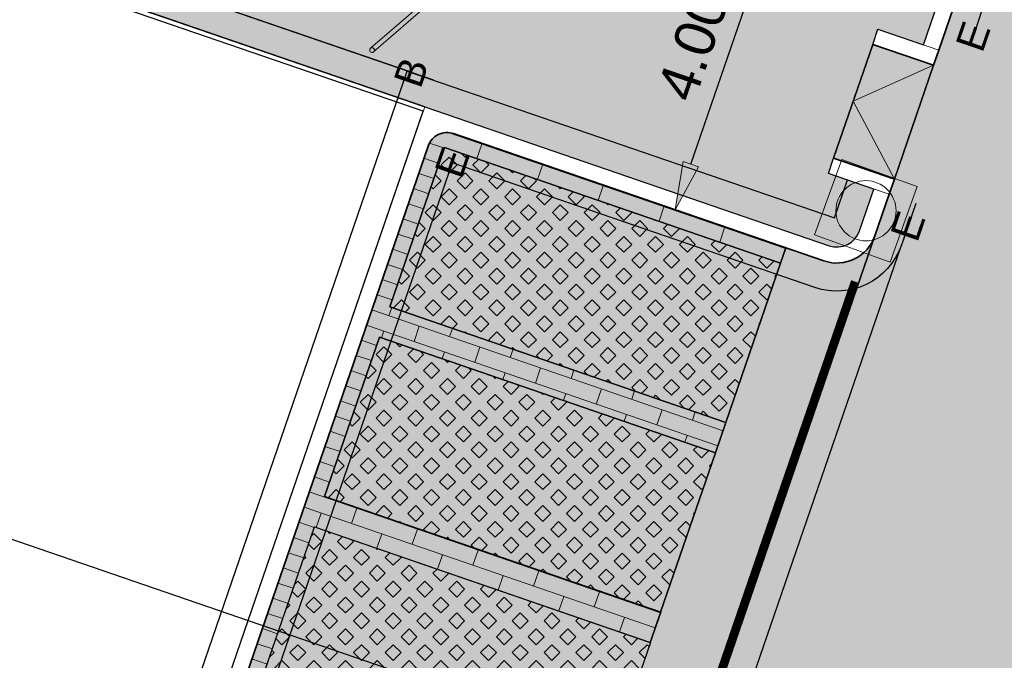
# Model space of a CAD drawing. Header units: metres. Extents: x 131295 to 132236, y 397710 to 398702.
# Tile 93 of 127: x 131621 to 131633, y 398351 to 398359. Entities that reach past the tile are written whole.
import ezdxf
from ezdxf.enums import TextEntityAlignment as Align

# ---------------------------------------------------------------- set-up
doc = ezdxf.new("R2010")
doc.units = ezdxf.units.M
doc.linetypes.add('AL-MATERIAALS', pattern=[2, 1, -1])
doc.linetypes.add('MA-1-3', pattern=[4, 1, -3])
doc.layers.get('Defpoints').update_dxf_attribs({"color": 128})
for name, color, linetype, lineweight in [('N-D-dwarsprofiel situatie @ 0.2', 7, 'Continuous', 25), ('N-IE-fietsbeugel @ 0.2', 190, 'Continuous', 18), ('N-IE-markering 1 - 3 streep 0.10', 255, 'MA-1-3', 18), ('N-IE-te stellen putdeksel', 190, 'Continuous', 18), ('N-KO-inritperronband 180-200x250mm', 3, 'Continuous', 35), ('N-KO-opsluitband 60x200mm', 2, 'Continuous', 25), ('N-KO-opsluitband achterkant', 8, 'Continuous', 5), ('N-KO-tekst banden', 1, 'Continuous', 18), ('N-KO-trottoirband 180-200x250mm', 3, 'Continuous', 35), ('N-KO-trottoirband achterkant', 8, 'Continuous', 5), ('N-VH-afschotrichting', 250, 'Continuous', 18), ("N-VH-arcering 'MAT' grijs 254", 254, 'Continuous', 18), ('N-VH-arcering grasbetontegels', 8, 'Continuous', 5), ('N-VH-arcering SBS WF halfsteensverband', 8, 'Continuous', 5), ('X-AL-maatvoering', 1, 'Continuous', 18), ('X-AL-materiaalscheiding', 1, 'AL-MATERIAALS', 18)]:
    doc.layers.add(name, color=color, linetype=linetype, lineweight=lineweight)
for name, color, linetype, lineweight, true_color in [('N-GR-arcering gras', 7, 'Continuous', 5, 0xecffb3), ("N-VH-arcering 'MAT' kleur 1 (heiderood)", 7, 'Continuous', 18, 0xd98c8c), ("N-VH-arcering 'MAT' kleur 5 (roodbruin)", 7, 'Continuous', 18, 0xc5a6a0)]:
    doc.layers.add(name, color=color, linetype=linetype, lineweight=lineweight, true_color=true_color)
for name, color, linetype, plot in [('X-AL-contourlijnen', 30, 'Continuous', False), ('X-AL-hulplijn bandenlijnnummers', 30, 'Continuous', False), ('X-AL-hulplijn hoogtetekst', 190, 'Continuous', False)]:
    doc.layers.add(name, color=color, linetype=linetype, plot=plot)
doc.styles.add('CS Annotative', font='arial.ttf')
doc.dimstyles.new('CS Annotative', dxfattribs={"dimtxt": 2.5, "dimasz": 3, "dimexe": 0.18, "dimexo": 0.0625, "dimgap": 1, "dimtad": 1, "dimzin": 0, "dimdsep": 46, "dimtxsty": 'CS Annotative', "dimblk": 'CS Dimensionpijl', "dimcen": 0, "dimse1": 1, "dimse2": 1, "dimclrd": 256, "dimclre": 256, "dimclrt": 2, "dimadec": 0, "dimazin": 0, "dimtm": 1e-09, "dimtfac": 1, "dimtofl": 0, "dimtmove": 1, "dimatfit": 3, "dimfxl": 1, "dimtfillclr": 256, "dimtolj": 1, "dimtzin": 0, "dimarcsym": 0})

# ---------------------------------------------------------------- blocks, each defined once
blk = doc.blocks.new('CS Fietsbeugel')
at = {"flags": 128}
blk.add_lwpolyline([(-2.349999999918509, 0.3000000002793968, 0.9999999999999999), (-2.349999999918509, 0), (2.349999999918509, 0, 0.9999999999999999), (2.349999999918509, 0.3000000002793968)], format="xyb", close=True, dxfattribs=at)
for centre, start, end in [((-2.349999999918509, 0.1499999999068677), 270, 90), ((2.349999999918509, 0.1499999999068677), 90, 270)]:
    blk.add_arc(centre, 0.1500000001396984, start, end)
blk = doc.blocks.new('*U512')
blk.add_lwpolyline([(61.4697793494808, -21.12974743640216), (-85.11200217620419, 29.25657337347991)])
at = {"lineweight": 50, "style": 'CS Annotative'}
for tag, p in [('Dwp2:', (-89.25390332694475, 17.21618575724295)), ('Dwp1:', (57.32986866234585, -33.18247407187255))]:
    blk.add_attdef(tag, text='', height=4.999999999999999, rotation=161.03, dxfattribs=at).set_placement(p, align=Align.MIDDLE_CENTER)
blk = doc.blocks.new('CS te stellen put(deksel)')
at = {"flags": 128}
blk.add_lwpolyline([(-0.5, -0.5), (0.5, -0.5), (0.5, 0.5), (-0.5000000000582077, 0.5), (-0.5, -0.5)], close=True, dxfattribs=at)
blk.add_circle((0.0001273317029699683, 0.0003214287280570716), 0.3749999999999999)
blk = doc.blocks.new('CS Dimensionpijl')
h = blk.add_hatch(color=256)
h.dxf.hatch_style = 1
h.paths.add_polyline_path([(-1, -0.1666666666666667), (0, 0), (-1, 0.1666666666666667)])
at = {"flags": 128}
blk.add_lwpolyline([(0, 0.5), (0, -0.5)], dxfattribs=at)
blk.add_lwpolyline([(-1, -0.1666666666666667), (0, 0), (-1, 0.1666666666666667)], close=True, dxfattribs=at)
blk = doc.blocks.new('*D635')
at = {"layer": 'Defpoints', "color": 0, "transparency": 16777216}
for p in [(131629.9093588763, 398360.4603112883), (131630.6004049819, 398360.2227966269), (131628.6091986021, 398356.6775103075)]:
    blk.add_point(p, dxfattribs=at)
at = {"layer": 'X-AL-maatvoering', "lineweight": -2, "transparency": 16777216}
blk.add_line((131629.4952687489, 398357.0074157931), (131630.4053809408, 398359.6553764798), dxfattribs=at)
at = {"layer": 'X-AL-maatvoering', "lineweight": -2, "transparency": 16777216, "xscale": 0.6000000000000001, "yscale": 0.6000000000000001, "zscale": 0.6000000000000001}
for p, rotation in [((131630.6004049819, 398360.2227966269), 71.03199745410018), ((131629.3002447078, 398356.439995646), 251.0319974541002)]:
    blk.add_blockref('CS Dimensionpijl', p, dxfattribs=dict(at, rotation=rotation))
at = {"layer": 'X-AL-maatvoering', "color": 2, "transparency": 16777216, "insert": (131629.519760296, 398358.4793824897), "char_height": 0.5, "attachment_point": 5, "rotation": 71.03199745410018, "style": 'CS Annotative'}
blk.add_mtext('\\A1;4.00', dxfattribs=at)

msp = doc.modelspace()

# ---------------------------------------------------------------- hatches: boundary and pattern name
at = {"layer": 'N-GR-arcering gras'}
h = msp.add_hatch(color=256, dxfattribs=at)
h.dxf.hatch_style = 1
h.paths.add_polyline_path([(131630.6147732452, 398355.7752576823), (131626.425746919, 398357.2164233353), (131625.742575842, 398355.2306546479), (131629.9316021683, 398353.789488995)])
h = msp.add_hatch(color=256, dxfattribs=at)
h.dxf.hatch_style = 1
h.paths.add_polyline_path([(131629.8021730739, 398353.4110070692), (131625.6131467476, 398354.8521727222), (131624.9299756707, 398352.8664040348), (131629.119001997, 398351.4252383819)])
h = msp.add_hatch(color=256, dxfattribs=at)
h.dxf.hatch_style = 1
h.paths.add_polyline_path([(131628.3077992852, 398349.0605072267), (131624.1187729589, 398350.5016728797), (131624.8019440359, 398352.487441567), (131628.990970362, 398351.0462759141)])
at = {"layer": "N-VH-arcering 'MAT' grijs 254"}
h = msp.add_hatch(color=256, dxfattribs=at)
h.dxf.hatch_style = 1
edge = h.paths.add_edge_path()
edge.add_line((131627.3477022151, 398361.1292770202), (131621.0225637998, 398363.3032464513))
edge.add_line((131621.0225637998, 398363.3032464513), (131619.8558766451, 398359.8975373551))
edge.add_line((131619.8558766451, 398359.8975373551), (131626.1775579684, 398357.7247561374))
edge.add_line((131626.1775579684, 398357.7247561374), (131631.2181402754, 398355.9922925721))
edge.add_arc((131631.315652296, 398356.2760026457), 0.2999999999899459, 251.0319974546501, 341.0319974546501)
edge.add_line((131631.5993623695, 398356.1784906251), (131631.7781344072, 398356.69862576))
edge.add_line((131631.7781344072, 398356.69862576), (131631.2107142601, 398356.8936498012))
edge.add_line((131631.2107142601, 398356.8936498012), (131631.2757222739, 398357.0827898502))
edge.add_line((131631.2757222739, 398357.0827898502), (131631.7632823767, 398358.5013402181))
edge.add_line((131631.7632823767, 398358.5013402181), (131631.8282903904, 398358.6904802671))
edge.add_line((131631.8282903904, 398358.6904802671), (131632.3957105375, 398358.4954562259))
edge.add_line((131632.3957105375, 398358.4954562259), (131632.5744825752, 398359.0155913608))
edge.add_arc((131632.2907725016, 398359.1131033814), 0.2999999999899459, 341.0319974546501, 431.0319974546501)
edge.add_line((131632.3882845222, 398359.3968134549), (131627.3477022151, 398361.1292770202))
h = msp.add_hatch(color=256, dxfattribs=at)
h.dxf.hatch_style = 1
h.paths.add_polyline_path([(131632.5198425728, 398358.2413081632), (131631.7632823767, 398358.5013402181), (131631.2757222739, 398357.0827898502), (131632.03228247, 398356.8227577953)])
at = {"layer": "N-VH-arcering 'MAT' kleur 1 (heiderood)"}
h = msp.add_hatch(color=256, dxfattribs=at)
h.dxf.hatch_style = 1
edge = h.paths.add_edge_path()
edge.add_line((131644.7197422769, 398378.3540535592), (131650.347183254, 398394.7270267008))
edge.add_line((131650.347183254, 398394.7270267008), (131645.6186820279, 398396.3522270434))
edge.add_line((131645.6186820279, 398396.3522270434), (131644.9526251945, 398394.4143425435))
edge.add_line((131644.9526251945, 398394.4143425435), (131639.7519840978, 398379.2831386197))
edge.add_line((131639.7519840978, 398379.2831386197), (131639.5732120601, 398378.7630034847))
edge.add_line((131639.5732120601, 398378.7630034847), (131639.5082040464, 398378.5738634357))
edge.add_line((131639.5082040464, 398378.5738634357), (131639.0206439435, 398377.1553130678))
edge.add_line((131639.0206439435, 398377.1553130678), (131638.9556359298, 398376.9661730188))
edge.add_line((131638.9556359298, 398376.9661730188), (131638.7768638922, 398376.446037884))
edge.add_line((131638.7768638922, 398376.446037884), (131632.7636226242, 398358.9505833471))
edge.add_line((131632.7636226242, 398358.9505833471), (131632.5848505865, 398358.4304482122))
edge.add_line((131632.5848505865, 398358.4304482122), (131632.5198425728, 398358.2413081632))
edge.add_line((131632.5198425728, 398358.2413081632), (131632.03228247, 398356.8227577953))
edge.add_line((131632.03228247, 398356.8227577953), (131631.9672744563, 398356.6336177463))
edge.add_line((131631.9672744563, 398356.6336177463), (131631.7885024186, 398356.1134826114))
edge.add_line((131631.7885024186, 398356.1134826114), (131626.587861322, 398340.9822786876))
edge.add_line((131626.587861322, 398340.9822786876), (131626.4090892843, 398340.4621435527))
edge.add_line((131626.4090892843, 398340.4621435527), (131626.3440812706, 398340.2730035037))
edge.add_line((131626.3440812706, 398340.2730035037), (131625.8565211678, 398338.8544531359))
edge.add_line((131625.8565211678, 398338.8544531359), (131625.7915131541, 398338.6653130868))
edge.add_line((131625.7915131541, 398338.6653130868), (131625.6127411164, 398338.145177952))
edge.add_line((131625.6127411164, 398338.145177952), (131621.2247001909, 398325.3782246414))
edge.add_line((131621.2247001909, 398325.3782246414), (131621.0459279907, 398324.8580895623))
edge.add_line((131621.0459279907, 398324.8580895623), (131620.9809199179, 398324.6689495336))
edge.add_line((131620.9809199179, 398324.6689495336), (131620.4933600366, 398323.2503990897))
edge.add_line((131620.4933600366, 398323.2503990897), (131620.4283520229, 398323.0612590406))
edge.add_line((131620.4283520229, 398323.0612590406), (131619.6539016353, 398320.8080047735))
edge.add_arc((131600.7398967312, 398327.3088061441), 19.99999999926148, 337.67096400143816, 341.03199745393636, ccw=False)
edge.add_line((131619.2402427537, 398319.7103064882), (131617.9754396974, 398316.6308440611))
edge.add_line((131617.9754396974, 398316.6308440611), (131622.6005262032, 398314.7312191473))
edge.add_line((131622.6005262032, 398314.7312191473), (131623.9210622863, 398317.9463768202))
edge.add_arc((131605.4207162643, 398325.5448764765), 19.99999999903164, 337.670963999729, 338.7005252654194)
edge.add_line((131624.0546074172, 398318.2800226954), (131624.0700453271, 398318.2740038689))
edge.add_line((131624.0700453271, 398318.2740038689), (131628.0656127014, 398329.8990600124))
edge.add_line((131628.0656127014, 398329.8990600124), (131641.0142854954, 398367.5730707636))
edge.add_line((131641.0142854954, 398367.5730707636), (131644.7197422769, 398378.3540535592))
at = {"layer": "N-VH-arcering 'MAT' kleur 5 (roodbruin)"}
h = msp.add_hatch(color=256, dxfattribs=at)
h.dxf.hatch_style = 1
edge = h.paths.add_edge_path()
edge.add_line((131624.9299756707, 398352.8664040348), (131625.6131467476, 398354.8521727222))
edge.add_line((131625.6131467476, 398354.8521727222), (131629.8022291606, 398353.4109877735))
edge.add_line((131629.8022291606, 398353.4109877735), (131629.9322451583, 398353.7892677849))
edge.add_line((131629.9322451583, 398353.7892677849), (131625.742575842, 398355.2306546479))
edge.add_line((131625.742575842, 398355.2306546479), (131626.425746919, 398357.2164233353))
edge.add_line((131626.425746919, 398357.2164233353), (131630.614829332, 398355.7752383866))
edge.add_line((131630.614829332, 398355.7752383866), (131630.6802821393, 398355.9656725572))
edge.add_line((131630.6802821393, 398355.9656725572), (131626.538115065, 398357.3893480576))
edge.add_arc((131626.4568550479, 398357.1529229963), 0.2499999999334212, 71.03199745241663, 161.0319974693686)
edge.add_line((131626.2204299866, 398357.2341830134), (131621.5073489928, 398343.5215294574))
edge.add_arc((131621.7437740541, 398343.4402694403), 0.2499999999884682, 161.0319974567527, 251.0319974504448)
edge.add_line((131621.6625140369, 398343.203844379), (131625.8046811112, 398341.7801688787))
edge.add_line((131625.8046811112, 398341.7801688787), (131625.8692443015, 398341.9680147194))
edge.add_line((131625.8692443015, 398341.9680147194), (131621.6795749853, 398343.4094015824))
edge.add_line((131621.6795749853, 398343.4094015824), (131622.3627460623, 398345.3951702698))
edge.add_line((131622.3627460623, 398345.3951702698), (131626.5518284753, 398343.9539853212))
edge.add_line((131626.5518284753, 398343.9539853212), (131626.6818444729, 398344.3322653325))
edge.add_line((131626.6818444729, 398344.3322653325), (131622.4921751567, 398345.7736521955))
edge.add_line((131622.4921751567, 398345.7736521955), (131623.1753462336, 398347.7594208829))
edge.add_line((131623.1753462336, 398347.7594208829), (131627.3644286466, 398346.3182359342))
edge.add_line((131627.3644286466, 398346.3182359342), (131627.4944446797, 398346.6965160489))
edge.add_line((131627.4944446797, 398346.6965160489), (131623.3054740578, 398348.1376625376))
edge.add_line((131623.3054740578, 398348.1376625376), (131623.9886451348, 398350.123431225))
edge.add_line((131623.9886451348, 398350.123431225), (131628.1770288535, 398348.6824866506))
edge.add_line((131628.1770288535, 398348.6824866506), (131628.3070448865, 398349.0607667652))
edge.add_line((131628.3070448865, 398349.0607667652), (131624.1187729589, 398350.5016728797))
edge.add_line((131624.1187729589, 398350.5016728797), (131624.8019440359, 398352.487441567))
edge.add_line((131624.8019440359, 398352.487441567), (131628.9896290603, 398351.0467373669))
edge.add_line((131628.9896290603, 398351.0467373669), (131629.1196449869, 398351.4250171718))
edge.add_line((131629.1196449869, 398351.4250171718), (131624.9299756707, 398352.8664040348))
h = msp.add_hatch(color=256, dxfattribs=at)
h.dxf.hatch_style = 1
edge = h.paths.add_edge_path()
edge.add_arc((131631.3156522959, 398356.2760026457), 0.50000000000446, 251.03199745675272, 341.0319974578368, ccw=False)
edge.add_line((131631.1531322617, 398355.8031525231), (131630.6802821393, 398355.9656725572))
edge.add_line((131630.6802821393, 398355.9656725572), (131630.614829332, 398355.7752383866))
edge.add_line((131630.614829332, 398355.7752383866), (131629.9316021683, 398353.789488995))
edge.add_line((131629.9316021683, 398353.789488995), (131629.9322451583, 398353.7892677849))
edge.add_line((131629.9322451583, 398353.7892677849), (131629.8022291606, 398353.4109877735))
edge.add_line((131629.8022291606, 398353.4109877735), (131629.119001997, 398351.4252383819))
edge.add_line((131629.119001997, 398351.4252383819), (131629.1196449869, 398351.4250171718))
edge.add_line((131629.1196449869, 398351.4250171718), (131628.9896290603, 398351.0467373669))
edge.add_line((131628.9896290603, 398351.0467373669), (131628.990970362, 398351.0462759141))
edge.add_line((131628.990970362, 398351.0462759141), (131628.3077992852, 398349.0605072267))
edge.add_line((131628.3077992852, 398349.0605072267), (131628.1770288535, 398348.6824866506))
edge.add_line((131628.1770288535, 398348.6824866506), (131628.1776714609, 398348.6822655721))
edge.add_line((131628.1776714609, 398348.6822655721), (131627.4945003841, 398346.6964968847))
edge.add_line((131627.4945003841, 398346.6964968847), (131627.3644286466, 398346.3182359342))
edge.add_line((131627.3644286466, 398346.3182359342), (131626.6812014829, 398344.3324865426))
edge.add_line((131626.6812014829, 398344.3324865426), (131626.6818444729, 398344.3322653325))
edge.add_line((131626.6818444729, 398344.3322653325), (131626.5518284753, 398343.9539853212))
edge.add_line((131626.5518284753, 398343.9539853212), (131625.8686013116, 398341.9682359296))
edge.add_line((131625.8686013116, 398341.9682359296), (131625.8692443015, 398341.9680147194))
edge.add_line((131625.8692443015, 398341.9680147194), (131625.8046811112, 398341.7801688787))
edge.add_line((131625.8046811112, 398341.7801688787), (131626.2775312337, 398341.6176488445))
edge.add_arc((131626.1150111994, 398341.1447987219), 0.4999999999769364, -18.968002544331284, 71.03199745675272, ccw=False)
edge.add_line((131626.587861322, 398340.9822786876), (131631.7885024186, 398356.1134826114))
at = {"layer": 'N-VH-arcering grasbetontegels'}
h = msp.add_hatch(dxfattribs=at)
h.set_pattern_fill('CS-GRASBETONSTEEN', color=256)
h.set_pattern_definition([(45, (93.47644351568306, 264.1534381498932), (-0.1979898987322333, 0.1979898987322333), [0.14, -0.14]), (135, (93.47644351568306, 264.1534381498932), (-0.1979898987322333, -0.1979898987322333), [0.14, -0.14]), (45, (93.37744951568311, 264.2524321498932), (-0.1979898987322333, 0.1979898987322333), [0.14, -0.14]), (135, (93.575437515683, 264.2524321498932), (-0.1979898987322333, -0.1979898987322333), [0.14, -0.14])])
h.paths.add_polyline_path([(131630.6147732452, 398355.7752576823), (131626.425746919, 398357.2164233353), (131625.742575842, 398355.2306546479), (131629.9316021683, 398353.789488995)])
h = msp.add_hatch(dxfattribs=at)
h.set_pattern_fill('CS-GRASBETONSTEEN', color=256)
h.set_pattern_definition([(45, (92.66384334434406, 261.7891875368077), (-0.1979898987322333, 0.1979898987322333), [0.14, -0.14]), (135, (92.66384334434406, 261.7891875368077), (-0.1979898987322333, -0.1979898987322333), [0.14, -0.14]), (45, (92.56484934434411, 261.8881815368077), (-0.1979898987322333, 0.1979898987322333), [0.14, -0.14]), (135, (92.762837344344, 261.8881815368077), (-0.1979898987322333, -0.1979898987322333), [0.14, -0.14])])
h.paths.add_polyline_path([(131629.8021730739, 398353.4110070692), (131625.6131467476, 398354.8521727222), (131624.9299756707, 398352.8664040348), (131629.119001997, 398351.4252383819)])
h = msp.add_hatch(dxfattribs=at)
h.set_pattern_fill('CS-GRASBETONSTEEN', color=256)
h.set_pattern_definition([(45, (89.41274392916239, 252.3324253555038), (-0.1979898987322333, 0.1979898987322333), [0.14, -0.14]), (135, (89.41274392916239, 252.3324253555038), (-0.1979898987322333, -0.1979898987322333), [0.14, -0.14]), (45, (89.31374992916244, 252.4314193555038), (-0.1979898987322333, 0.1979898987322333), [0.14, -0.14]), (135, (89.51173792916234, 252.4314193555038), (-0.1979898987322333, -0.1979898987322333), [0.14, -0.14])])
h.paths.add_polyline_path([(131628.3077992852, 398349.0605072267), (131624.1187729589, 398350.5016728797), (131624.8019440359, 398352.487441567), (131628.990970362, 398351.0462759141)])
at = {"layer": 'N-VH-arcering SBS WF halfsteensverband'}
h = msp.add_hatch(dxfattribs=at)
h.set_pattern_fill('CS-WF HALFSTV', color=256, scale=20, angle=179.9962888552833)
h.set_pattern_definition([(341.0150634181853, (26375.62930064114, 79453.50666762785), (0.0650639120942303, 0.1891208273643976), []), (251.0150634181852, (26375.62930064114, 79453.50666762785), (0.3131777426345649, -0.3192486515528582), [0.2, -0.2])])
edge = h.paths.add_edge_path()
edge.add_line((131624.9299756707, 398352.8664040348), (131625.6131467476, 398354.8521727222))
edge.add_line((131625.6131467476, 398354.8521727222), (131629.8022291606, 398353.4109877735))
edge.add_line((131629.8022291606, 398353.4109877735), (131629.9322451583, 398353.7892677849))
edge.add_line((131629.9322451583, 398353.7892677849), (131625.742575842, 398355.2306546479))
edge.add_line((131625.742575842, 398355.2306546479), (131626.425746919, 398357.2164233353))
edge.add_line((131626.425746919, 398357.2164233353), (131630.614829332, 398355.7752383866))
edge.add_line((131630.614829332, 398355.7752383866), (131630.6802821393, 398355.9656725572))
edge.add_line((131630.6802821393, 398355.9656725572), (131626.538115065, 398357.3893480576))
edge.add_arc((131626.4568550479, 398357.1529229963), 0.2499999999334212, 71.03199745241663, 161.0319974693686)
edge.add_line((131626.2204299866, 398357.2341830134), (131621.5073489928, 398343.5215294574))
edge.add_arc((131621.7437740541, 398343.4402694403), 0.2499999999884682, 161.0319974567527, 251.0319974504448)
edge.add_line((131621.6625140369, 398343.203844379), (131625.8046811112, 398341.7801688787))
edge.add_line((131625.8046811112, 398341.7801688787), (131625.8692443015, 398341.9680147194))
edge.add_line((131625.8692443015, 398341.9680147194), (131621.6795749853, 398343.4094015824))
edge.add_line((131621.6795749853, 398343.4094015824), (131622.3627460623, 398345.3951702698))
edge.add_line((131622.3627460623, 398345.3951702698), (131626.5518284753, 398343.9539853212))
edge.add_line((131626.5518284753, 398343.9539853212), (131626.6818444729, 398344.3322653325))
edge.add_line((131626.6818444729, 398344.3322653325), (131622.4921751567, 398345.7736521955))
edge.add_line((131622.4921751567, 398345.7736521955), (131623.1753462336, 398347.7594208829))
edge.add_line((131623.1753462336, 398347.7594208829), (131627.3644286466, 398346.3182359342))
edge.add_line((131627.3644286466, 398346.3182359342), (131627.4944446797, 398346.6965160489))
edge.add_line((131627.4944446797, 398346.6965160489), (131623.3054740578, 398348.1376625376))
edge.add_line((131623.3054740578, 398348.1376625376), (131623.9886451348, 398350.123431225))
edge.add_line((131623.9886451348, 398350.123431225), (131628.1770288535, 398348.6824866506))
edge.add_line((131628.1770288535, 398348.6824866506), (131628.3070448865, 398349.0607667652))
edge.add_line((131628.3070448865, 398349.0607667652), (131624.1187729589, 398350.5016728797))
edge.add_line((131624.1187729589, 398350.5016728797), (131624.8019440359, 398352.487441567))
edge.add_line((131624.8019440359, 398352.487441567), (131628.9896290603, 398351.0467373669))
edge.add_line((131628.9896290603, 398351.0467373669), (131629.1196449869, 398351.4250171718))
edge.add_line((131629.1196449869, 398351.4250171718), (131624.9299756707, 398352.8664040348))

# ---------------------------------------------------------------- linework, layer by layer
at = {"layer": 'N-IE-markering 1 - 3 streep 0.10', "const_width": 0.1, "flags": 128}
msp.add_lwpolyline([(131626.7414331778, 398341.5829213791), (131631.5403605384, 398355.5453439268)], dxfattribs=at)
at = {"layer": 'N-KO-inritperronband 180-200x250mm', "flags": 128}
for points in [[(131632.5848505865, 398358.4304482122), (131632.5198425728, 398358.2413081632), (131631.7632823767, 398358.5013402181)], [(131631.2757222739, 398357.0827898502), (131632.03228247, 398356.8227577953), (131631.9672744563, 398356.6336177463)]]:
    msp.add_lwpolyline(points, dxfattribs=at)
at = {"layer": 'N-KO-opsluitband 60x200mm', "flags": 128}
msp.add_lwpolyline([(131626.1775579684, 398357.7247561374), (131619.8561252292, 398359.8974519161), (131614.8383724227, 398345.3378392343), (131621.1719409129, 398343.1609723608)], dxfattribs=at)
at = {"layer": 'N-KO-opsluitband achterkant', "flags": 128}
msp.add_lwpolyline([(131626.1580555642, 398357.6680141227), (131619.8933175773, 398359.8212237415), (131614.9146641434, 398345.3750625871), (131621.191443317, 398343.2177143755)], dxfattribs=at)
at = {"layer": 'N-KO-trottoirband 180-200x250mm', "flags": 128}
for points in [[(131638.9556359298, 398376.9661730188), (131638.7768638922, 398376.446037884, -0.4142135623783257), (131638.1414937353, 398376.1357077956), (131633.5264765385, 398377.7219033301, 0.4142135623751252), (131633.2087914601, 398377.5667382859), (131627.683110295, 398361.4898341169, 0.4142135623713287), (131627.8382753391, 398361.1721490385), (131632.4532925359, 398359.585953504, -0.4142135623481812), (131632.7636226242, 398358.9505833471), (131632.5848505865, 398358.4304482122)], [(131631.9672744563, 398356.6336177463), (131631.7885024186, 398356.1134826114, -0.4142135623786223), (131631.1531322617, 398355.8031525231), (131626.538115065, 398357.3893480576, 0.4142135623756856), (131626.2204299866, 398357.2341830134), (131621.5073489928, 398343.5215294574, 0.4142135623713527), (131621.6625140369, 398343.203844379), (131626.2775312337, 398341.6176488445, -0.4142135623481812), (131626.587861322, 398340.9822786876), (131626.4090892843, 398340.4621435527)]]:
    msp.add_lwpolyline(points, format="xyb", dxfattribs=at)
at = {"layer": 'N-KO-trottoirband achterkant'}
for points in [[(131638.7664958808, 398377.0311810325), (131638.5877238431, 398376.5110458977, -0.4142135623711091), (131638.206501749, 398376.3248478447), (131633.1659194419, 398378.05731141), (131627.3477022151, 398361.1292770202), (131632.3882845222, 398359.3968134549, -0.4142135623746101), (131632.5744825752, 398359.0155913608), (131632.3957105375, 398358.4954562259)], [(131626.2199492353, 398340.5271515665), (131626.398721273, 398341.0472867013, 0.4142135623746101), (131626.21252322, 398341.4285087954), (131621.1719409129, 398343.1609723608), (131626.1775579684, 398357.7247561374), (131631.2181402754, 398355.9922925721, 0.4142135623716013), (131631.5993623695, 398356.1784906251), (131631.7781344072, 398356.69862576)]]:
    msp.add_lwpolyline(points, format="xyb", dxfattribs=at)
for points in [[(131632.5848505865, 398358.4304482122), (131631.8282903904, 398358.6904802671), (131631.7632823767, 398358.5013402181)], [(131631.9672744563, 398356.6336177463), (131631.2107142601, 398356.8936498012), (131631.2757222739, 398357.0827898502)]]:
    msp.add_lwpolyline(points, dxfattribs=at)
at = {"layer": 'N-VH-afschotrichting', "flags": 128}
msp.add_lwpolyline([(131632.5198425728, 398358.2413081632), (131631.5195023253, 398357.7920650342), (131632.03228247, 398356.8227577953)], dxfattribs=at)
at = {"layer": 'X-AL-contourlijnen', "flags": 128}
for points in [[(131627.3477022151, 398361.1292770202), (131621.0225637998, 398363.3032464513), (131619.8558766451, 398359.8975373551), (131626.1775579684, 398357.7247561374), (131631.2181402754, 398355.9922925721, 0.4142135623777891), (131631.5993623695, 398356.1784906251), (131631.7781344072, 398356.69862576), (131631.2107142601, 398356.8936498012), (131631.2757222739, 398357.0827898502), (131631.7632823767, 398358.5013402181), (131631.8282903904, 398358.6904802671), (131632.3957105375, 398358.4954562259), (131632.5744825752, 398359.0155913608, 0.4142135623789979), (131632.3882845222, 398359.3968134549)], [(131631.7885024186, 398356.1134826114, -0.4142135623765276), (131631.1531322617, 398355.8031525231), (131630.6802821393, 398355.9656725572), (131630.614829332, 398355.7752383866), (131629.9316021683, 398353.789488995), (131629.9322451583, 398353.7892677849), (131629.8022291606, 398353.4109877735), (131629.119001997, 398351.4252383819), (131629.1196449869, 398351.4250171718), (131628.9896290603, 398351.0467373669), (131628.990970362, 398351.0462759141), (131628.3077992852, 398349.0605072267), (131628.1770288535, 398348.6824866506), (131628.1776714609, 398348.6822655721), (131627.4945003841, 398346.6964968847), (131627.3644286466, 398346.3182359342), (131626.6812014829, 398344.3324865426), (131626.6818444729, 398344.3322653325), (131626.5518284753, 398343.9539853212), (131625.8686013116, 398341.9682359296), (131625.8692443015, 398341.9680147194), (131625.8046811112, 398341.7801688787), (131626.2775312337, 398341.6176488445, -0.4142135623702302), (131626.587861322, 398340.9822786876)]]:
    msp.add_lwpolyline(points, format="xyb", close=True, dxfattribs=at)
for points in [[(131626.1580555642, 398357.6680141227), (131620.7532602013, 398359.5256588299), (131615.7658040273, 398345.0825232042), (131621.191443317, 398343.2177143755)], [(131632.5198425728, 398358.2413081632), (131631.7632823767, 398358.5013402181), (131631.2757222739, 398357.0827898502), (131632.03228247, 398356.8227577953)], [(131630.6147732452, 398355.7752576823), (131626.425746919, 398357.2164233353), (131625.742575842, 398355.2306546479), (131629.9316021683, 398353.789488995)], [(131629.8021730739, 398353.4110070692), (131625.6131467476, 398354.8521727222), (131624.9299756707, 398352.8664040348), (131629.119001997, 398351.4252383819)], [(131628.3077992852, 398349.0605072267), (131624.1187729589, 398350.5016728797), (131624.8019440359, 398352.487441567), (131628.990970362, 398351.0462759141)]]:
    msp.add_lwpolyline(points, close=True, dxfattribs=at)
for points in [[(131632.7636226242, 398358.9505833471), (131632.5848505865, 398358.4304482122), (131632.5198425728, 398358.2413081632), (131632.03228247, 398356.8227577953), (131631.9672744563, 398356.6336177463), (131631.7885024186, 398356.1134826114), (131626.587861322, 398340.9822786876), (131626.4090892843, 398340.4621435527), (131626.3440812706, 398340.2730035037), (131625.8565211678, 398338.8544531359), (131625.7915131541, 398338.6653130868), (131625.6127411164, 398338.145177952), (131621.2247001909, 398325.3782246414), (131621.0459279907, 398324.8580895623), (131620.9809199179, 398324.6689495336), (131620.4933600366, 398323.2503990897), (131620.4283520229, 398323.0612590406), (131619.6539016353, 398320.8080047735, -0.01466632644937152), (131619.2402427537, 398319.7103064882), (131617.9754396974, 398316.6308440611)], [(131624.1187729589, 398350.5016728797), (131624.8019440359, 398352.487441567), (131628.9896290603, 398351.0467373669), (131629.1196449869, 398351.4250171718), (131624.9299756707, 398352.8664040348), (131625.6131467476, 398354.8521727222), (131629.8022291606, 398353.4109877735), (131629.9322451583, 398353.7892677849), (131625.742575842, 398355.2306546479), (131626.425746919, 398357.2164233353), (131630.614829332, 398355.7752383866), (131630.6802821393, 398355.9656725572), (131626.538115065, 398357.3893480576, 0.4142135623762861), (131626.2204299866, 398357.2341830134), (131621.5073489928, 398343.5215294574, 0.4142135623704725)]]:
    msp.add_lwpolyline(points, format="xyb", dxfattribs=at)
at = {"layer": 'X-AL-hulplijn bandenlijnnummers', "flags": 128}
for points in [[(131639.1891189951, 398376.5686989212), (131639.107858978, 398376.33227386, -0.4142135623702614), (131638.0277297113, 398375.8047127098), (131633.5072825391, 398377.3584042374), (131628.0466093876, 398361.4706401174), (131632.5670565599, 398359.9169485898, -0.4142135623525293), (131633.0946177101, 398358.8368193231), (131633.0133576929, 398358.6003942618)], [(131632.2007575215, 398356.2361436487), (131632.1194975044, 398355.9997185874, -0.4142135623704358), (131631.0393682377, 398355.4721574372), (131626.5189210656, 398357.0258489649), (131621.8708480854, 398343.5023354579), (131626.3912952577, 398341.9486439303, -0.4142135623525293), (131626.9188564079, 398340.8685146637), (131626.8375963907, 398340.6320896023)]]:
    msp.add_lwpolyline(points, format="xyb", dxfattribs=at)
msp.add_lwpolyline([(131626.0076119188, 398358.1532632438), (131619.6391698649, 398360.3421162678), (131614.3933373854, 398345.1207030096), (131620.7744668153, 398342.9274892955)], dxfattribs=at)
at = {"layer": 'X-AL-hulplijn hoogtetekst', "flags": 128}
for points in [[(131626.2913219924, 398358.0557512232), (131619.6391698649, 398360.3421162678), (131614.3933373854, 398345.1207030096), (131621.0581768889, 398342.8299772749)], [(131626.9188564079, 398340.8685146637), (131632.1194975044, 398355.9997185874)]]:
    msp.add_lwpolyline(points, dxfattribs=at)
at = {"layer": 'X-AL-hulplijn hoogtetekst'}
msp.add_lwpolyline([(131625.8889541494, 398340.6409155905), (131626.0514741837, 398341.1137657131), (131620.7271818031, 398342.9437412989), (131625.9603269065, 398358.1695152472), (131631.2846192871, 398356.3395396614), (131631.4471393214, 398356.812389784)], dxfattribs=at)
at = {"layer": 'X-AL-hulplijn hoogtetekst', "flags": 128}
msp.add_lwpolyline([(131632.2982695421, 398356.5198537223), (131632.1194975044, 398355.9997185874, -0.4142135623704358), (131631.0393682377, 398355.4721574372), (131626.5189210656, 398357.0258489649), (131621.8708480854, 398343.5023354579), (131626.3912952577, 398341.9486439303, -0.4142135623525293), (131626.9188564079, 398340.8685146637), (131626.7400843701, 398340.3483795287)], format="xyb", dxfattribs=at)
at = {"layer": 'X-AL-materiaalscheiding', "flags": 128}
for points in [[(131631.2757222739, 398357.0827898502), (131631.7632823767, 398358.5013402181)], [(131632.03228247, 398356.8227577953), (131632.5198425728, 398358.2413081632)], [(131626.587861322, 398340.9822786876), (131631.7885024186, 398356.1134826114)], [(131625.8046811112, 398341.7801688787), (131630.6802821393, 398355.9656725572)]]:
    msp.add_lwpolyline(points, dxfattribs=at)
for points in [[(131630.614773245, 398355.7752576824), (131626.425746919, 398357.2164233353), (131625.742575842, 398355.2306546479), (131629.9316021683, 398353.789488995)], [(131629.8021730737, 398353.4110070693), (131625.6131467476, 398354.8521727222), (131624.9299756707, 398352.8664040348), (131629.119001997, 398351.4252383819)], [(131628.307799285, 398349.0605072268), (131624.1187729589, 398350.5016728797), (131624.8019440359, 398352.487441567), (131628.990970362, 398351.0462759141)]]:
    msp.add_lwpolyline(points, close=True, dxfattribs=at)

# ---------------------------------------------------------------- block references
at = {"layer": 'N-D-dwarsprofiel situatie @ 0.2', "xscale": 0.2, "yscale": 0.2, "zscale": 0.2}
msp.add_blockref('*U512', (131631.8524682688, 398348.6082310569), dxfattribs=at)
at = {"layer": 'N-IE-fietsbeugel @ 0.2', "xscale": 0.2, "yscale": 0.2, "zscale": 0.2, "rotation": 41.03}
msp.add_blockref('CS Fietsbeugel', (131625.895375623, 398358.71618199), dxfattribs=at)
at = {"layer": 'N-IE-te stellen putdeksel', "rotation": 250.3153572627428}
msp.add_blockref('CS te stellen put(deksel)', (131631.678, 398356.428), dxfattribs=at)

# ---------------------------------------------------------------- texts
at = {"layer": 'N-KO-tekst banden', "style": 'CS Annotative'}
for s, p in [('E', (131633.013357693, 398358.6003942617)), ('B', (131626.0076119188, 398358.1532632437)), ('E', (131626.5189210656, 398357.0258489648)), ('E', (131632.2007575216, 398356.2361436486))]:
    msp.add_text(s, height=0.3599999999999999, rotation=71.0187745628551, dxfattribs=at).set_placement(p, align=Align.MIDDLE)

# ---------------------------------------------------------------- dimensions: what is measured, and where the dimension line sits
at = {"layer": 'X-AL-maatvoering'}
dim = msp.add_aligned_dim(p1=(131628.6091986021, 398356.6775103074), p2=(131629.9093588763, 398360.4603112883), distance=-0.7307242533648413, dimstyle='CS Annotative', dxfattribs=at)
dim.commit()
dim.dimension.update_dxf_attribs({"geometry": '*D635', "text_midpoint": (131629.519760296, 398358.4793824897)})

doc.saveas('drawing.dxf')
